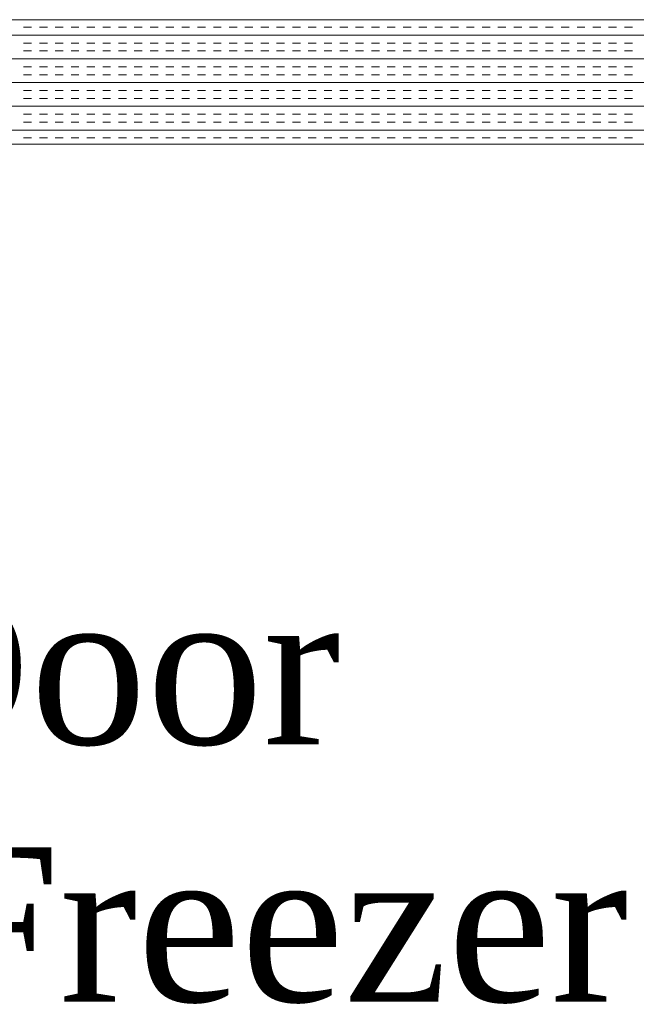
# Model space of a CAD drawing. Extents: x 3940905 to 4145695, y 925352 to 1109797.
# Tile 99 of 256: x 3949340 to 3949588, y 1099809 to 1100204. Entities that reach past the tile are written whole.
import ezdxf

# ---------------------------------------------------------------- set-up
doc = ezdxf.new("R2010")
doc.units = 0
doc.header["$LTSCALE"] = 750
doc.header["$MEASUREMENT"] = 0
doc.layers.add('CKD Equipments', color=252, linetype='CONTINUOUS', lineweight=0)
doc.layers.add('TEXT', color=7, linetype='CONTINUOUS')
doc.styles.add('TXT1', font='times.ttf')

msp = doc.modelspace()

# ---------------------------------------------------------------- linework, layer by layer
at = {"layer": 'CKD Equipments'}
for p, q in [((3949748.37, 1100204.23), (3948930.37, 1100204.23)), ((3949698.37, 1100154.23), (3948980.37, 1100154.23))]:
    msp.add_line(p, q, dxfattribs=at)
at = {"layer": 'CKD Equipments', "color": 4, "linetype": 'Continuous'}
for p, q in [((3948930.37, 1100198.04), (3949748.37, 1100198.04)), ((3949341.84, 1100201.21), (3949345.02, 1100201.21)), ((3949348.19, 1100201.21), (3949351.37, 1100201.21)), ((3949354.54, 1100201.21), (3949357.72, 1100201.21)), ((3949360.89, 1100201.21), (3949364.07, 1100201.21)), ((3949367.24, 1100201.21), (3949370.42, 1100201.21)), ((3949373.59, 1100201.21), (3949376.77, 1100201.21)), ((3949379.94, 1100201.21), (3949383.12, 1100201.21)), ((3949386.29, 1100201.21), (3949389.47, 1100201.21)), ((3949392.64, 1100201.21), (3949395.82, 1100201.21)), ((3949398.99, 1100201.21), (3949402.17, 1100201.21)), ((3949405.34, 1100201.21), (3949408.52, 1100201.21)), ((3949411.69, 1100201.21), (3949414.87, 1100201.21)), ((3949418.04, 1100201.21), (3949421.22, 1100201.21)), ((3949424.39, 1100201.21), (3949427.57, 1100201.21)), ((3949430.74, 1100201.21), (3949433.92, 1100201.21)), ((3949437.09, 1100201.21), (3949440.27, 1100201.21)), ((3949443.44, 1100201.21), (3949446.62, 1100201.21)), ((3949449.79, 1100201.21), (3949452.97, 1100201.21)), ((3949456.14, 1100201.21), (3949459.32, 1100201.21)), ((3949462.49, 1100201.21), (3949465.67, 1100201.21)), ((3949468.84, 1100201.21), (3949472.02, 1100201.21)), ((3949475.19, 1100201.21), (3949478.37, 1100201.21)), ((3949481.54, 1100201.21), (3949484.72, 1100201.21)), ((3949487.89, 1100201.21), (3949491.07, 1100201.21)), ((3949494.24, 1100201.21), (3949497.42, 1100201.21)), ((3949500.59, 1100201.21), (3949503.77, 1100201.21)), ((3949506.94, 1100201.21), (3949510.12, 1100201.21)), ((3949513.29, 1100201.21), (3949516.47, 1100201.21)), ((3949519.64, 1100201.21), (3949522.82, 1100201.21)), ((3949525.99, 1100201.21), (3949529.17, 1100201.21)), ((3949532.34, 1100201.21), (3949535.52, 1100201.21)), ((3949538.69, 1100201.21), (3949541.87, 1100201.21)), ((3949545.04, 1100201.21), (3949548.22, 1100201.21)), ((3949551.39, 1100201.21), (3949554.57, 1100201.21)), ((3949557.74, 1100201.21), (3949560.92, 1100201.21)), ((3949564.09, 1100201.21), (3949567.27, 1100201.21)), ((3949570.44, 1100201.21), (3949573.62, 1100201.21)), ((3949576.79, 1100201.21), (3949579.97, 1100201.21)), ((3949583.14, 1100201.21), (3949586.32, 1100201.21)), ((3949341.84, 1100194.86), (3949345.02, 1100194.86)), ((3949348.19, 1100194.86), (3949351.37, 1100194.86)), ((3949354.54, 1100194.86), (3949357.72, 1100194.86)), ((3949360.89, 1100194.86), (3949364.07, 1100194.86)), ((3949367.24, 1100194.86), (3949370.42, 1100194.86)), ((3949373.59, 1100194.86), (3949376.77, 1100194.86)), ((3949379.94, 1100194.86), (3949383.12, 1100194.86)), ((3949386.29, 1100194.86), (3949389.47, 1100194.86)), ((3949392.64, 1100194.86), (3949395.82, 1100194.86)), ((3949398.99, 1100194.86), (3949402.17, 1100194.86)), ((3949405.34, 1100194.86), (3949408.52, 1100194.86)), ((3949411.69, 1100194.86), (3949414.87, 1100194.86)), ((3949418.04, 1100194.86), (3949421.22, 1100194.86)), ((3949424.39, 1100194.86), (3949427.57, 1100194.86)), ((3949430.74, 1100194.86), (3949433.92, 1100194.86)), ((3949437.09, 1100194.86), (3949440.27, 1100194.86)), ((3949443.44, 1100194.86), (3949446.62, 1100194.86)), ((3949449.79, 1100194.86), (3949452.97, 1100194.86)), ((3949456.14, 1100194.86), (3949459.32, 1100194.86)), ((3949462.49, 1100194.86), (3949465.67, 1100194.86)), ((3949468.84, 1100194.86), (3949472.02, 1100194.86)), ((3949475.19, 1100194.86), (3949478.37, 1100194.86)), ((3949481.54, 1100194.86), (3949484.72, 1100194.86)), ((3949487.89, 1100194.86), (3949491.07, 1100194.86)), ((3949494.24, 1100194.86), (3949497.42, 1100194.86)), ((3949500.59, 1100194.86), (3949503.77, 1100194.86)), ((3949506.94, 1100194.86), (3949510.12, 1100194.86)), ((3949513.29, 1100194.86), (3949516.47, 1100194.86)), ((3949519.64, 1100194.86), (3949522.82, 1100194.86)), ((3949525.99, 1100194.86), (3949529.17, 1100194.86)), ((3949532.34, 1100194.86), (3949535.52, 1100194.86)), ((3949538.69, 1100194.86), (3949541.87, 1100194.86)), ((3949545.04, 1100194.86), (3949548.22, 1100194.86)), ((3949551.39, 1100194.86), (3949554.57, 1100194.86)), ((3949557.74, 1100194.86), (3949560.92, 1100194.86)), ((3949564.09, 1100194.86), (3949567.27, 1100194.86)), ((3949570.44, 1100194.86), (3949573.62, 1100194.86)), ((3949576.79, 1100194.86), (3949579.97, 1100194.86)), ((3949583.14, 1100194.86), (3949586.32, 1100194.86)), ((3949341.84, 1100191.69), (3949345.02, 1100191.69)), ((3949348.19, 1100191.69), (3949351.37, 1100191.69)), ((3949354.54, 1100191.69), (3949357.72, 1100191.69)), ((3949360.89, 1100191.69), (3949364.07, 1100191.69)), ((3949367.24, 1100191.69), (3949370.42, 1100191.69)), ((3949373.59, 1100191.69), (3949376.77, 1100191.69)), ((3949379.94, 1100191.69), (3949383.12, 1100191.69)), ((3949386.29, 1100191.69), (3949389.47, 1100191.69)), ((3949392.64, 1100191.69), (3949395.82, 1100191.69)), ((3949398.99, 1100191.69), (3949402.17, 1100191.69)), ((3949405.34, 1100191.69), (3949408.52, 1100191.69)), ((3949411.69, 1100191.69), (3949414.87, 1100191.69)), ((3949418.04, 1100191.69), (3949421.22, 1100191.69)), ((3949424.39, 1100191.69), (3949427.57, 1100191.69)), ((3949430.74, 1100191.69), (3949433.92, 1100191.69)), ((3949437.09, 1100191.69), (3949440.27, 1100191.69)), ((3949443.44, 1100191.69), (3949446.62, 1100191.69)), ((3949449.79, 1100191.69), (3949452.97, 1100191.69)), ((3949456.14, 1100191.69), (3949459.32, 1100191.69)), ((3949462.49, 1100191.69), (3949465.67, 1100191.69)), ((3949468.84, 1100191.69), (3949472.02, 1100191.69)), ((3949475.19, 1100191.69), (3949478.37, 1100191.69)), ((3949481.54, 1100191.69), (3949484.72, 1100191.69)), ((3949487.89, 1100191.69), (3949491.07, 1100191.69)), ((3949494.24, 1100191.69), (3949497.42, 1100191.69)), ((3949500.59, 1100191.69), (3949503.77, 1100191.69)), ((3949506.94, 1100191.69), (3949510.12, 1100191.69)), ((3949513.29, 1100191.69), (3949516.47, 1100191.69)), ((3949519.64, 1100191.69), (3949522.82, 1100191.69)), ((3949525.99, 1100191.69), (3949529.17, 1100191.69)), ((3949532.34, 1100191.69), (3949535.52, 1100191.69)), ((3949538.69, 1100191.69), (3949541.87, 1100191.69)), ((3949545.04, 1100191.69), (3949548.22, 1100191.69)), ((3949551.39, 1100191.69), (3949554.57, 1100191.69)), ((3949557.74, 1100191.69), (3949560.92, 1100191.69)), ((3949564.09, 1100191.69), (3949567.27, 1100191.69)), ((3949570.44, 1100191.69), (3949573.62, 1100191.69)), ((3949576.79, 1100191.69), (3949579.97, 1100191.69)), ((3949583.14, 1100191.69), (3949586.32, 1100191.69)), ((3948930.37, 1100188.51), (3949748.37, 1100188.51)), ((3949341.84, 1100185.34), (3949345.02, 1100185.34)), ((3949341.84, 1100182.16), (3949345.02, 1100182.16)), ((3949348.19, 1100185.34), (3949351.37, 1100185.34)), ((3949348.19, 1100182.16), (3949351.37, 1100182.16)), ((3949354.54, 1100185.34), (3949357.72, 1100185.34)), ((3949354.54, 1100182.16), (3949357.72, 1100182.16)), ((3949360.89, 1100185.34), (3949364.07, 1100185.34)), ((3949360.89, 1100182.16), (3949364.07, 1100182.16)), ((3949367.24, 1100185.34), (3949370.42, 1100185.34)), ((3949367.24, 1100182.16), (3949370.42, 1100182.16)), ((3949373.59, 1100185.34), (3949376.77, 1100185.34)), ((3949373.59, 1100182.16), (3949376.77, 1100182.16)), ((3949379.94, 1100185.34), (3949383.12, 1100185.34)), ((3949379.94, 1100182.16), (3949383.12, 1100182.16)), ((3949386.29, 1100185.34), (3949389.47, 1100185.34)), ((3949386.29, 1100182.16), (3949389.47, 1100182.16)), ((3949392.64, 1100185.34), (3949395.82, 1100185.34)), ((3949392.64, 1100182.16), (3949395.82, 1100182.16)), ((3949398.99, 1100185.34), (3949402.17, 1100185.34)), ((3949398.99, 1100182.16), (3949402.17, 1100182.16)), ((3949405.34, 1100185.34), (3949408.52, 1100185.34)), ((3949405.34, 1100182.16), (3949408.52, 1100182.16)), ((3949411.69, 1100185.34), (3949414.87, 1100185.34)), ((3949411.69, 1100182.16), (3949414.87, 1100182.16)), ((3949418.04, 1100185.34), (3949421.22, 1100185.34)), ((3949418.04, 1100182.16), (3949421.22, 1100182.16)), ((3949424.39, 1100185.34), (3949427.57, 1100185.34)), ((3949424.39, 1100182.16), (3949427.57, 1100182.16)), ((3949430.74, 1100185.34), (3949433.92, 1100185.34)), ((3949430.74, 1100182.16), (3949433.92, 1100182.16)), ((3949437.09, 1100185.34), (3949440.27, 1100185.34)), ((3949437.09, 1100182.16), (3949440.27, 1100182.16)), ((3949443.44, 1100185.34), (3949446.62, 1100185.34)), ((3949443.44, 1100182.16), (3949446.62, 1100182.16)), ((3949449.79, 1100185.34), (3949452.97, 1100185.34)), ((3949449.79, 1100182.16), (3949452.97, 1100182.16)), ((3949456.14, 1100185.34), (3949459.32, 1100185.34)), ((3949456.14, 1100182.16), (3949459.32, 1100182.16)), ((3949462.49, 1100185.34), (3949465.67, 1100185.34)), ((3949462.49, 1100182.16), (3949465.67, 1100182.16)), ((3949468.84, 1100185.34), (3949472.02, 1100185.34)), ((3949468.84, 1100182.16), (3949472.02, 1100182.16)), ((3949475.19, 1100185.34), (3949478.37, 1100185.34)), ((3949475.19, 1100182.16), (3949478.37, 1100182.16)), ((3949481.54, 1100185.34), (3949484.72, 1100185.34)), ((3949481.54, 1100182.16), (3949484.72, 1100182.16)), ((3949487.89, 1100185.34), (3949491.07, 1100185.34)), ((3949487.89, 1100182.16), (3949491.07, 1100182.16)), ((3949494.24, 1100185.34), (3949497.42, 1100185.34)), ((3949494.24, 1100182.16), (3949497.42, 1100182.16)), ((3949500.59, 1100185.34), (3949503.77, 1100185.34)), ((3949500.59, 1100182.16), (3949503.77, 1100182.16)), ((3949506.94, 1100185.34), (3949510.12, 1100185.34)), ((3949506.94, 1100182.16), (3949510.12, 1100182.16)), ((3949513.29, 1100185.34), (3949516.47, 1100185.34)), ((3949513.29, 1100182.16), (3949516.47, 1100182.16)), ((3949519.64, 1100185.34), (3949522.82, 1100185.34)), ((3949519.64, 1100182.16), (3949522.82, 1100182.16)), ((3949525.99, 1100185.34), (3949529.17, 1100185.34)), ((3949525.99, 1100182.16), (3949529.17, 1100182.16)), ((3949532.34, 1100185.34), (3949535.52, 1100185.34)), ((3949532.34, 1100182.16), (3949535.52, 1100182.16)), ((3949538.69, 1100185.34), (3949541.87, 1100185.34)), ((3949538.69, 1100182.16), (3949541.87, 1100182.16)), ((3949545.04, 1100185.34), (3949548.22, 1100185.34)), ((3949545.04, 1100182.16), (3949548.22, 1100182.16)), ((3949551.39, 1100185.34), (3949554.57, 1100185.34)), ((3949551.39, 1100182.16), (3949554.57, 1100182.16)), ((3949557.74, 1100185.34), (3949560.92, 1100185.34)), ((3949557.74, 1100182.16), (3949560.92, 1100182.16)), ((3949564.09, 1100185.34), (3949567.27, 1100185.34)), ((3949564.09, 1100182.16), (3949567.27, 1100182.16)), ((3949570.44, 1100185.34), (3949573.62, 1100185.34)), ((3949570.44, 1100182.16), (3949573.62, 1100182.16)), ((3949576.79, 1100185.34), (3949579.97, 1100185.34)), ((3949576.79, 1100182.16), (3949579.97, 1100182.16)), ((3949583.14, 1100185.34), (3949586.32, 1100185.34)), ((3949583.14, 1100182.16), (3949586.32, 1100182.16)), ((3948930.37, 1100178.99), (3949748.37, 1100178.99)), ((3949341.84, 1100175.81), (3949345.02, 1100175.81)), ((3949348.19, 1100175.81), (3949351.37, 1100175.81)), ((3949354.54, 1100175.81), (3949357.72, 1100175.81)), ((3949360.89, 1100175.81), (3949364.07, 1100175.81)), ((3949367.24, 1100175.81), (3949370.42, 1100175.81)), ((3949373.59, 1100175.81), (3949376.77, 1100175.81)), ((3949379.94, 1100175.81), (3949383.12, 1100175.81)), ((3949386.29, 1100175.81), (3949389.47, 1100175.81)), ((3949392.64, 1100175.81), (3949395.82, 1100175.81)), ((3949398.99, 1100175.81), (3949402.17, 1100175.81)), ((3949405.34, 1100175.81), (3949408.52, 1100175.81)), ((3949411.69, 1100175.81), (3949414.87, 1100175.81)), ((3949418.04, 1100175.81), (3949421.22, 1100175.81)), ((3949424.39, 1100175.81), (3949427.57, 1100175.81)), ((3949430.74, 1100175.81), (3949433.92, 1100175.81)), ((3949437.09, 1100175.81), (3949440.27, 1100175.81)), ((3949443.44, 1100175.81), (3949446.62, 1100175.81)), ((3949449.79, 1100175.81), (3949452.97, 1100175.81)), ((3949456.14, 1100175.81), (3949459.32, 1100175.81)), ((3949462.49, 1100175.81), (3949465.67, 1100175.81)), ((3949468.84, 1100175.81), (3949472.02, 1100175.81)), ((3949475.19, 1100175.81), (3949478.37, 1100175.81)), ((3949481.54, 1100175.81), (3949484.72, 1100175.81)), ((3949487.89, 1100175.81), (3949491.07, 1100175.81)), ((3949494.24, 1100175.81), (3949497.42, 1100175.81)), ((3949500.59, 1100175.81), (3949503.77, 1100175.81)), ((3949506.94, 1100175.81), (3949510.12, 1100175.81)), ((3949513.29, 1100175.81), (3949516.47, 1100175.81)), ((3949519.64, 1100175.81), (3949522.82, 1100175.81)), ((3949525.99, 1100175.81), (3949529.17, 1100175.81)), ((3949532.34, 1100175.81), (3949535.52, 1100175.81)), ((3949538.69, 1100175.81), (3949541.87, 1100175.81)), ((3949545.04, 1100175.81), (3949548.22, 1100175.81)), ((3949551.39, 1100175.81), (3949554.57, 1100175.81)), ((3949557.74, 1100175.81), (3949560.92, 1100175.81)), ((3949564.09, 1100175.81), (3949567.27, 1100175.81)), ((3949570.44, 1100175.81), (3949573.62, 1100175.81)), ((3949576.79, 1100175.81), (3949579.97, 1100175.81)), ((3949583.14, 1100175.81), (3949586.32, 1100175.81)), ((3949341.84, 1100172.64), (3949345.02, 1100172.64)), ((3949348.19, 1100172.64), (3949351.37, 1100172.64)), ((3949354.54, 1100172.64), (3949357.72, 1100172.64)), ((3949360.89, 1100172.64), (3949364.07, 1100172.64)), ((3949367.24, 1100172.64), (3949370.42, 1100172.64)), ((3949373.59, 1100172.64), (3949376.77, 1100172.64)), ((3949379.94, 1100172.64), (3949383.12, 1100172.64)), ((3949386.29, 1100172.64), (3949389.47, 1100172.64)), ((3949392.64, 1100172.64), (3949395.82, 1100172.64)), ((3949398.99, 1100172.64), (3949402.17, 1100172.64)), ((3949405.34, 1100172.64), (3949408.52, 1100172.64)), ((3949411.69, 1100172.64), (3949414.87, 1100172.64)), ((3949418.04, 1100172.64), (3949421.22, 1100172.64)), ((3949424.39, 1100172.64), (3949427.57, 1100172.64)), ((3949430.74, 1100172.64), (3949433.92, 1100172.64)), ((3949437.09, 1100172.64), (3949440.27, 1100172.64)), ((3949443.44, 1100172.64), (3949446.62, 1100172.64)), ((3949449.79, 1100172.64), (3949452.97, 1100172.64)), ((3949456.14, 1100172.64), (3949459.32, 1100172.64)), ((3949462.49, 1100172.64), (3949465.67, 1100172.64)), ((3949468.84, 1100172.64), (3949472.02, 1100172.64)), ((3949475.19, 1100172.64), (3949478.37, 1100172.64)), ((3949481.54, 1100172.64), (3949484.72, 1100172.64)), ((3949487.89, 1100172.64), (3949491.07, 1100172.64)), ((3949494.24, 1100172.64), (3949497.42, 1100172.64)), ((3949500.59, 1100172.64), (3949503.77, 1100172.64)), ((3949506.94, 1100172.64), (3949510.12, 1100172.64)), ((3949513.29, 1100172.64), (3949516.47, 1100172.64)), ((3949519.64, 1100172.64), (3949522.82, 1100172.64)), ((3949525.99, 1100172.64), (3949529.17, 1100172.64)), ((3949532.34, 1100172.64), (3949535.52, 1100172.64)), ((3949538.69, 1100172.64), (3949541.87, 1100172.64)), ((3949545.04, 1100172.64), (3949548.22, 1100172.64)), ((3949551.39, 1100172.64), (3949554.57, 1100172.64)), ((3949557.74, 1100172.64), (3949560.92, 1100172.64)), ((3949564.09, 1100172.64), (3949567.27, 1100172.64)), ((3949570.44, 1100172.64), (3949573.62, 1100172.64)), ((3949576.79, 1100172.64), (3949579.97, 1100172.64)), ((3949583.14, 1100172.64), (3949586.32, 1100172.64)), ((3948930.37, 1100169.46), (3949748.37, 1100169.46)), ((3949341.84, 1100166.29), (3949345.02, 1100166.29)), ((3949348.19, 1100166.29), (3949351.37, 1100166.29)), ((3949354.54, 1100166.29), (3949357.72, 1100166.29)), ((3949360.89, 1100166.29), (3949364.07, 1100166.29)), ((3949367.24, 1100166.29), (3949370.42, 1100166.29)), ((3949373.59, 1100166.29), (3949376.77, 1100166.29)), ((3949379.94, 1100166.29), (3949383.12, 1100166.29)), ((3949386.29, 1100166.29), (3949389.47, 1100166.29)), ((3949392.64, 1100166.29), (3949395.82, 1100166.29)), ((3949398.99, 1100166.29), (3949402.17, 1100166.29)), ((3949405.34, 1100166.29), (3949408.52, 1100166.29)), ((3949411.69, 1100166.29), (3949414.87, 1100166.29)), ((3949418.04, 1100166.29), (3949421.22, 1100166.29)), ((3949424.39, 1100166.29), (3949427.57, 1100166.29)), ((3949430.74, 1100166.29), (3949433.92, 1100166.29)), ((3949437.09, 1100166.29), (3949440.27, 1100166.29)), ((3949443.44, 1100166.29), (3949446.62, 1100166.29)), ((3949449.79, 1100166.29), (3949452.97, 1100166.29)), ((3949456.14, 1100166.29), (3949459.32, 1100166.29)), ((3949462.49, 1100166.29), (3949465.67, 1100166.29)), ((3949468.84, 1100166.29), (3949472.02, 1100166.29)), ((3949475.19, 1100166.29), (3949478.37, 1100166.29)), ((3949481.54, 1100166.29), (3949484.72, 1100166.29)), ((3949487.89, 1100166.29), (3949491.07, 1100166.29)), ((3949494.24, 1100166.29), (3949497.42, 1100166.29)), ((3949500.59, 1100166.29), (3949503.77, 1100166.29)), ((3949506.94, 1100166.29), (3949510.12, 1100166.29)), ((3949513.29, 1100166.29), (3949516.47, 1100166.29)), ((3949519.64, 1100166.29), (3949522.82, 1100166.29)), ((3949525.99, 1100166.29), (3949529.17, 1100166.29)), ((3949532.34, 1100166.29), (3949535.52, 1100166.29)), ((3949538.69, 1100166.29), (3949541.87, 1100166.29)), ((3949545.04, 1100166.29), (3949548.22, 1100166.29)), ((3949551.39, 1100166.29), (3949554.57, 1100166.29)), ((3949557.74, 1100166.29), (3949560.92, 1100166.29)), ((3949564.09, 1100166.29), (3949567.27, 1100166.29)), ((3949570.44, 1100166.29), (3949573.62, 1100166.29)), ((3949576.79, 1100166.29), (3949579.97, 1100166.29)), ((3949583.14, 1100166.29), (3949586.32, 1100166.29)), ((3949341.84, 1100163.11), (3949345.02, 1100163.11)), ((3949348.19, 1100163.11), (3949351.37, 1100163.11)), ((3949354.54, 1100163.11), (3949357.72, 1100163.11)), ((3949360.89, 1100163.11), (3949364.07, 1100163.11)), ((3949367.24, 1100163.11), (3949370.42, 1100163.11)), ((3949373.59, 1100163.11), (3949376.77, 1100163.11)), ((3949379.94, 1100163.11), (3949383.12, 1100163.11)), ((3949386.29, 1100163.11), (3949389.47, 1100163.11)), ((3949392.64, 1100163.11), (3949395.82, 1100163.11)), ((3949398.99, 1100163.11), (3949402.17, 1100163.11)), ((3949405.34, 1100163.11), (3949408.52, 1100163.11)), ((3949411.69, 1100163.11), (3949414.87, 1100163.11)), ((3949418.04, 1100163.11), (3949421.22, 1100163.11)), ((3949424.39, 1100163.11), (3949427.57, 1100163.11)), ((3949430.74, 1100163.11), (3949433.92, 1100163.11)), ((3949437.09, 1100163.11), (3949440.27, 1100163.11)), ((3949443.44, 1100163.11), (3949446.62, 1100163.11)), ((3949449.79, 1100163.11), (3949452.97, 1100163.11)), ((3949456.14, 1100163.11), (3949459.32, 1100163.11)), ((3949462.49, 1100163.11), (3949465.67, 1100163.11)), ((3949468.84, 1100163.11), (3949472.02, 1100163.11)), ((3949475.19, 1100163.11), (3949478.37, 1100163.11)), ((3949481.54, 1100163.11), (3949484.72, 1100163.11)), ((3949487.89, 1100163.11), (3949491.07, 1100163.11)), ((3949494.24, 1100163.11), (3949497.42, 1100163.11)), ((3949500.59, 1100163.11), (3949503.77, 1100163.11)), ((3949506.94, 1100163.11), (3949510.12, 1100163.11)), ((3949513.29, 1100163.11), (3949516.47, 1100163.11)), ((3949519.64, 1100163.11), (3949522.82, 1100163.11)), ((3949525.99, 1100163.11), (3949529.17, 1100163.11)), ((3949532.34, 1100163.11), (3949535.52, 1100163.11)), ((3949538.69, 1100163.11), (3949541.87, 1100163.11)), ((3949545.04, 1100163.11), (3949548.22, 1100163.11)), ((3949551.39, 1100163.11), (3949554.57, 1100163.11)), ((3949557.74, 1100163.11), (3949560.92, 1100163.11)), ((3949564.09, 1100163.11), (3949567.27, 1100163.11)), ((3949570.44, 1100163.11), (3949573.62, 1100163.11)), ((3949576.79, 1100163.11), (3949579.97, 1100163.11)), ((3949583.14, 1100163.11), (3949586.32, 1100163.11)), ((3948930.37, 1100159.94), (3949748.37, 1100159.94)), ((3949341.84, 1100156.76), (3949345.02, 1100156.76)), ((3949348.19, 1100156.76), (3949351.37, 1100156.76)), ((3949354.54, 1100156.76), (3949357.72, 1100156.76)), ((3949360.89, 1100156.76), (3949364.07, 1100156.76)), ((3949367.24, 1100156.76), (3949370.42, 1100156.76)), ((3949373.59, 1100156.76), (3949376.77, 1100156.76)), ((3949379.94, 1100156.76), (3949383.12, 1100156.76)), ((3949386.29, 1100156.76), (3949389.47, 1100156.76)), ((3949392.64, 1100156.76), (3949395.82, 1100156.76)), ((3949398.99, 1100156.76), (3949402.17, 1100156.76)), ((3949405.34, 1100156.76), (3949408.52, 1100156.76)), ((3949411.69, 1100156.76), (3949414.87, 1100156.76)), ((3949418.04, 1100156.76), (3949421.22, 1100156.76)), ((3949424.39, 1100156.76), (3949427.57, 1100156.76)), ((3949430.74, 1100156.76), (3949433.92, 1100156.76)), ((3949437.09, 1100156.76), (3949440.27, 1100156.76)), ((3949443.44, 1100156.76), (3949446.62, 1100156.76)), ((3949449.79, 1100156.76), (3949452.97, 1100156.76)), ((3949456.14, 1100156.76), (3949459.32, 1100156.76)), ((3949462.49, 1100156.76), (3949465.67, 1100156.76)), ((3949468.84, 1100156.76), (3949472.02, 1100156.76)), ((3949475.19, 1100156.76), (3949478.37, 1100156.76)), ((3949481.54, 1100156.76), (3949484.72, 1100156.76)), ((3949487.89, 1100156.76), (3949491.07, 1100156.76)), ((3949494.24, 1100156.76), (3949497.42, 1100156.76)), ((3949500.59, 1100156.76), (3949503.77, 1100156.76)), ((3949506.94, 1100156.76), (3949510.12, 1100156.76)), ((3949513.29, 1100156.76), (3949516.47, 1100156.76)), ((3949519.64, 1100156.76), (3949522.82, 1100156.76)), ((3949525.99, 1100156.76), (3949529.17, 1100156.76)), ((3949532.34, 1100156.76), (3949535.52, 1100156.76)), ((3949538.69, 1100156.76), (3949541.87, 1100156.76)), ((3949545.04, 1100156.76), (3949548.22, 1100156.76)), ((3949551.39, 1100156.76), (3949554.57, 1100156.76)), ((3949557.74, 1100156.76), (3949560.92, 1100156.76)), ((3949564.09, 1100156.76), (3949567.27, 1100156.76)), ((3949570.44, 1100156.76), (3949573.62, 1100156.76)), ((3949576.79, 1100156.76), (3949579.97, 1100156.76)), ((3949583.14, 1100156.76), (3949586.32, 1100156.76))]:
    msp.add_line(p, q, dxfattribs=at)

# ---------------------------------------------------------------- texts
at = {"layer": 'TEXT', "insert": (3948735.92, 1099975.31), "char_height": 61.9627, "width": 1204.0964, "attachment_point": 1, "style": 'TXT1'}
msp.add_mtext('\\pxqc;2 Door\\PVert. Freezer', dxfattribs=at)

doc.saveas('drawing.dxf')
